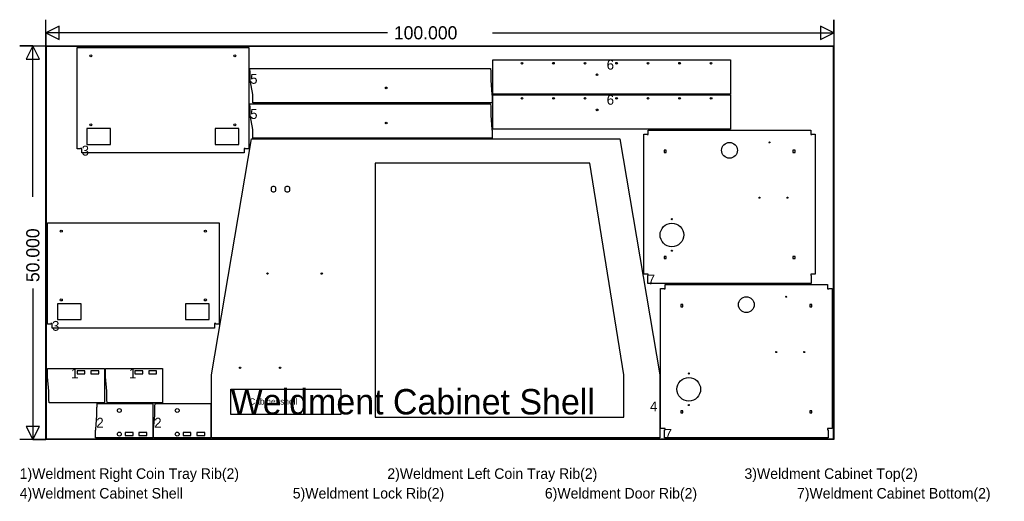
# Model space of a CAD drawing. Extents: x -3 to 122, y -8 to 53.
import ezdxf

# ---------------------------------------------------------------- set-up
doc = ezdxf.new("R2010")
doc.units = 0
for name, color, linetype in [('1', 1, 'CONTINUOUS'), ('251', 251, 'CONTINUOUS'), ('3', 3, 'CONTINUOUS'), ('4', 4, 'CONTINUOUS'), ('5', 5, 'CONTINUOUS'), ('6', 6, 'CONTINUOUS')]:
    doc.layers.add(name, color=color, linetype=linetype)

msp = doc.modelspace()

# ---------------------------------------------------------------- linework, layer by layer
at = {"layer": '1', "color": 7}
for p, q in [((3.9572, 36.925), (3.9572, 49.8)), ((3.9572, 49.8), (25.74, 49.8)), ((25.74, 49.8), (25.74, 36.925)), ((56.725, 48.237), (86.8763, 48.237)), ((56.725, 43.8754), (56.725, 48.237)), ((86.8763, 48.237), (86.8763, 43.8754)), ((25.9094, 46.7482), (25.8461, 47.1232)), ((25.8461, 47.1232), (56.4193, 47.1232)), ((25.92, 46.6903), (25.9094, 46.7482)), ((25.9305, 46.6068), (25.92, 46.6903)), ((25.9305, 45.7943), (25.9305, 46.6068)), ((56.4193, 47.1232), (56.4507, 46.7482)), ((56.4507, 46.7482), (56.4612, 46.6068)), ((56.4612, 46.6068), (56.4612, 45.653)), ((25.9305, 45.7389), (25.9305, 45.7943)), ((25.9305, 45.7001), (25.9305, 45.7389)), ((25.941, 45.653), (25.9305, 45.7001)), ((26.2469, 43.8405), (25.941, 45.653)), ((56.4612, 45.653), (56.6179, 43.8405)), ((26.2543, 43.771), (26.2469, 43.8405)), ((26.2574, 43.6991), (26.2543, 43.771)), ((56.6179, 43.8405), (56.6288, 43.6991)), ((86.8763, 43.8754), (56.725, 43.8754)), ((56.7288, 43.7754), (86.8801, 43.7754)), ((56.7288, 39.4138), (56.7288, 43.7754)), ((86.8801, 43.7754), (86.8801, 39.4138)), ((25.9094, 42.2866), (25.8461, 42.6616)), ((25.8461, 42.6616), (56.4193, 42.6616)), ((26.2574, 42.7616), (26.2574, 43.6991)), ((56.6288, 42.7616), (26.2574, 42.7616)), ((56.4193, 42.6616), (56.4507, 42.2866)), ((56.6288, 43.6991), (56.6288, 42.7616)), ((25.92, 42.2287), (25.9094, 42.2866)), ((25.9305, 42.1452), (25.92, 42.2287)), ((25.9305, 41.3327), (25.9305, 42.1452)), ((25.9305, 41.2773), (25.9305, 41.3327)), ((25.9305, 41.2385), (25.9305, 41.2773)), ((56.4507, 42.2866), (56.4612, 42.1452)), ((56.4612, 42.1452), (56.4612, 41.1914)), ((25.941, 41.1914), (25.9305, 41.2385)), ((26.2469, 39.3789), (25.941, 41.1914)), ((56.4612, 41.1914), (56.6179, 39.3789)), ((8.2061, 39.4875), (5.2061, 39.4875)), ((5.2061, 39.4875), (5.2061, 37.4875)), ((8.2061, 37.4875), (8.2061, 39.4875)), ((24.4911, 39.4875), (21.4911, 39.4875)), ((21.4911, 39.4875), (21.4911, 37.4875)), ((24.4911, 37.4875), (24.4911, 39.4875)), ((26.2543, 39.3094), (26.2469, 39.3789)), ((26.2574, 39.2375), (26.2543, 39.3094)), ((26.2574, 38.3), (26.2574, 39.2375)), ((56.6179, 39.3789), (56.6288, 39.2375)), ((56.6288, 39.2375), (56.6288, 38.3)), ((86.8801, 39.4138), (56.7288, 39.4138)), ((75.8766, 20.9849), (75.8766, 38.7974)), ((75.8766, 38.7974), (76.3141, 38.7974)), ((76.3141, 38.7974), (76.3141, 38.7349)), ((76.4555, 38.7349), (76.4555, 39.3138)), ((76.4555, 39.3138), (97.0805, 39.3138)), ((97.0805, 39.3138), (97.0805, 38.7349)), ((97.2219, 38.7349), (97.2219, 38.7974)), ((97.2219, 38.7974), (97.6594, 38.7974)), ((97.6594, 38.7974), (97.6594, 20.9849)), ((21.0095, 8.2), (26.072, 38.2)), ((26.072, 38.2), (72.8547, 38.2)), ((56.6288, 38.3), (26.2574, 38.3)), ((72.8547, 38.2), (77.9172, 8.2)), ((76.3141, 38.7349), (76.4555, 38.7349)), ((97.0805, 38.7349), (97.2219, 38.7349)), ((4.3947, 36.925), (3.9572, 36.925)), ((4.5361, 36.9875), (4.3947, 36.9875)), ((4.3947, 36.9875), (4.3947, 36.925)), ((4.5361, 36.4086), (4.5361, 36.9875)), ((25.1611, 36.4086), (4.5361, 36.4086)), ((5.2061, 37.4875), (8.2061, 37.4875)), ((21.4911, 37.4875), (24.4911, 37.4875)), ((25.3025, 36.9875), (25.1611, 36.9875)), ((25.1611, 36.9875), (25.1611, 36.4086)), ((25.3025, 36.925), (25.3025, 36.9875)), ((25.74, 36.925), (25.3025, 36.925)), ((78.7205, 36.7349), (78.4555, 36.7349)), ((78.4555, 36.7349), (78.4555, 36.4699)), ((78.4555, 36.4699), (78.7205, 36.4699)), ((78.7205, 36.4699), (78.7205, 36.7349)), ((95.0805, 36.7349), (94.8155, 36.7349)), ((94.8155, 36.7349), (94.8155, 36.4699)), ((94.8155, 36.4699), (95.0805, 36.4699)), ((95.0805, 36.4699), (95.0805, 36.7349)), ((28.5695, 31.9526), (28.5695, 31.6474)), ((29.1995, 31.6474), (29.1995, 31.9526)), ((30.3195, 31.9526), (30.3195, 31.6474)), ((30.9495, 31.6474), (30.9495, 31.9526)), ((0.2, 14.6604), (0.2, 27.5354)), ((0.2, 27.5354), (21.9828, 27.5354)), ((21.9828, 27.5354), (21.9828, 14.6604)), ((78.7205, 23.2499), (78.4555, 23.2499)), ((78.4555, 23.2499), (78.4555, 22.9849)), ((78.4555, 22.9849), (78.7205, 22.9849)), ((78.7205, 22.9849), (78.7205, 23.2499)), ((95.0805, 23.2499), (94.8155, 23.2499)), ((94.8155, 23.2499), (94.8155, 22.9849)), ((94.8155, 22.9849), (95.0805, 22.9849)), ((95.0805, 22.9849), (95.0805, 23.2499)), ((76.4555, 20.9849), (75.8766, 20.9849)), ((76.393, 19.8069), (76.393, 20.8435)), ((76.393, 20.8435), (76.4555, 20.8435)), ((76.4555, 20.8435), (76.4555, 20.9849)), ((97.6594, 20.9849), (97.0805, 20.9849)), ((97.0805, 20.9849), (97.0805, 20.8435)), ((97.0805, 20.8435), (97.143, 20.8435)), ((97.143, 20.8435), (97.143, 19.8069)), ((97.143, 19.8069), (76.393, 19.8069)), ((78.0172, 1.378), (78.0172, 19.1905)), ((78.0172, 19.1905), (78.4547, 19.1905)), ((78.4547, 19.1905), (78.4547, 19.128)), ((78.4547, 19.128), (78.5961, 19.128)), ((78.5961, 19.128), (78.5961, 19.7069)), ((78.5961, 19.7069), (99.2211, 19.7069)), ((99.2211, 19.7069), (99.2211, 19.128)), ((99.2211, 19.128), (99.3625, 19.128)), ((99.3625, 19.128), (99.3625, 19.1905)), ((99.3625, 19.1905), (99.8, 19.1905)), ((99.8, 19.1905), (99.8, 1.378)), ((4.4489, 17.2229), (1.4489, 17.2229)), ((1.4489, 17.2229), (1.4489, 15.2229)), ((4.4489, 15.2229), (4.4489, 17.2229)), ((20.7339, 17.2229), (17.7339, 17.2229)), ((17.7339, 17.2229), (17.7339, 15.2229)), ((20.7339, 15.2229), (20.7339, 17.2229)), ((80.8611, 17.128), (80.5961, 17.128)), ((80.5961, 17.128), (80.5961, 16.863)), ((80.5961, 16.863), (80.8611, 16.863)), ((80.8611, 16.863), (80.8611, 17.128)), ((97.2211, 17.128), (96.9561, 17.128)), ((96.9561, 17.128), (96.9561, 16.863)), ((96.9561, 16.863), (97.2211, 16.863)), ((97.2211, 16.863), (97.2211, 17.128)), ((1.4489, 15.2229), (4.4489, 15.2229)), ((17.7339, 15.2229), (20.7339, 15.2229)), ((0.6375, 14.6604), (0.2, 14.6604)), ((0.7789, 14.7229), (0.6375, 14.7229)), ((0.6375, 14.7229), (0.6375, 14.6604)), ((0.7789, 14.144), (0.7789, 14.7229)), ((21.4039, 14.144), (0.7789, 14.144)), ((21.5453, 14.7229), (21.4039, 14.7229)), ((21.4039, 14.7229), (21.4039, 14.144)), ((21.5453, 14.6604), (21.5453, 14.7229)), ((21.9828, 14.6604), (21.5453, 14.6604)), ((0.2, 9.0232), (7.45, 9.0232)), ((0.2, 8.0857), (0.2, 9.0232)), ((7.45, 9.0232), (7.45, 4.6616)), ((7.55, 9.0232), (14.8, 9.0232)), ((7.55, 8.0857), (7.55, 9.0232)), ((14.8, 9.0232), (14.8, 4.6616)), ((0.2108, 7.9443), (0.2, 8.0857)), ((0.3676, 6.1318), (0.2108, 7.9443)), ((3.95, 8.7107), (3.95, 8.3357)), ((4.95, 8.7107), (3.95, 8.7107)), ((3.95, 8.3357), (4.95, 8.3357)), ((4.95, 8.3357), (4.95, 8.7107)), ((5.7, 8.7107), (5.7, 8.3357)), ((6.7, 8.7107), (5.7, 8.7107)), ((5.7, 8.3357), (6.7, 8.3357)), ((6.7, 8.3357), (6.7, 8.7107)), ((7.5608, 7.9443), (7.55, 8.0857)), ((7.7176, 6.1318), (7.5608, 7.9443)), ((11.3, 8.7107), (11.3, 8.3357)), ((12.3, 8.7107), (11.3, 8.7107)), ((11.3, 8.3357), (12.3, 8.3357)), ((12.3, 8.3357), (12.3, 8.7107)), ((13.05, 8.7107), (13.05, 8.3357)), ((14.05, 8.7107), (13.05, 8.7107)), ((13.05, 8.3357), (14.05, 8.3357)), ((14.05, 8.3357), (14.05, 8.7107)), ((21.0095, 0.2), (21.0095, 8.2)), ((77.9172, 8.2), (77.9172, 0.2)), ((0.3676, 5.178), (0.3676, 6.1318)), ((0.378, 5.0366), (0.3676, 5.178)), ((0.4095, 4.6616), (0.378, 5.0366)), ((7.7176, 5.178), (7.7176, 6.1318)), ((7.728, 5.0366), (7.7176, 5.178)), ((7.7595, 4.6616), (7.728, 5.0366)), ((7.45, 4.6616), (0.4095, 4.6616)), ((6.4771, 4.0453), (6.4875, 4.1866)), ((6.4771, 3.0914), (6.4771, 4.0453)), ((6.4875, 4.1866), (6.519, 4.5616)), ((6.519, 4.5616), (13.5595, 4.5616)), ((14.8, 4.6616), (7.7595, 4.6616)), ((13.5595, 4.5616), (13.5595, 0.2)), ((13.8271, 4.0453), (13.8375, 4.1866)), ((13.8271, 3.0914), (13.8271, 4.0453)), ((13.8375, 4.1866), (13.869, 4.5616)), ((13.869, 4.5616), (20.9095, 4.5616)), ((20.9095, 4.5616), (20.9095, 0.2)), ((6.3203, 1.2789), (6.4771, 3.0914)), ((13.6703, 1.2789), (13.8271, 3.0914)), ((80.8611, 3.643), (80.5961, 3.643)), ((80.5961, 3.643), (80.5961, 3.378)), ((80.5961, 3.378), (80.8611, 3.378)), ((80.8611, 3.378), (80.8611, 3.643)), ((97.2211, 3.643), (96.9561, 3.643)), ((96.9561, 3.643), (96.9561, 3.378)), ((96.9561, 3.378), (97.2211, 3.378)), ((97.2211, 3.378), (97.2211, 3.643)), ((6.3095, 1.1375), (6.3203, 1.2789)), ((13.6595, 1.1375), (13.6703, 1.2789)), ((78.5961, 1.378), (78.0172, 1.378)), ((78.5961, 1.2366), (78.5961, 1.378)), ((99.8, 1.378), (99.2211, 1.378)), ((99.2211, 1.378), (99.2211, 1.2366)), ((6.3095, 0.2), (6.3095, 1.1375)), ((13.5595, 0.2), (6.3095, 0.2)), ((11.0595, 0.8875), (10.0595, 0.8875)), ((10.0595, 0.8875), (10.0595, 0.5125)), ((10.0595, 0.5125), (11.0595, 0.5125)), ((11.0595, 0.5125), (11.0595, 0.8875)), ((12.8095, 0.8875), (11.8095, 0.8875)), ((11.8095, 0.8875), (11.8095, 0.5125)), ((11.8095, 0.5125), (12.8095, 0.5125)), ((12.8095, 0.5125), (12.8095, 0.8875)), ((13.6595, 0.2), (13.6595, 1.1375)), ((20.9095, 0.2), (13.6595, 0.2)), ((18.4095, 0.8875), (17.4095, 0.8875)), ((17.4095, 0.8875), (17.4095, 0.5125)), ((17.4095, 0.5125), (18.4095, 0.5125)), ((18.4095, 0.5125), (18.4095, 0.8875)), ((20.1595, 0.8875), (19.1595, 0.8875)), ((19.1595, 0.8875), (19.1595, 0.5125)), ((19.1595, 0.5125), (20.1595, 0.5125)), ((20.1595, 0.5125), (20.1595, 0.8875)), ((77.9172, 0.2), (21.0095, 0.2)), ((78.5336, 0.2), (78.5336, 1.2366)), ((78.5336, 1.2366), (78.5961, 1.2366)), ((99.2836, 0.2), (78.5336, 0.2)), ((99.2211, 1.2366), (99.2836, 1.2366)), ((99.2836, 1.2366), (99.2836, 0.2))]:
    msp.add_line(p, q, dxfattribs=at)
for centre, radius in [((5.7061, 48.7375), 0.125), ((23.9911, 48.7375), 0.125), ((60.4241, 47.8072), 0.1065), ((64.4241, 47.8072), 0.1065), ((68.4241, 47.8072), 0.1065), ((72.4241, 47.8072), 0.1065), ((76.4241, 47.8072), 0.1065), ((80.4241, 47.8072), 0.1065), ((84.4241, 47.8072), 0.1065), ((69.9547, 46.3331), 0.1065), ((43.1896, 44.6656), 0.1065), ((60.4279, 43.3456), 0.1065), ((64.4279, 43.3456), 0.1065), ((68.4279, 43.3456), 0.1065), ((72.4279, 43.3456), 0.1065), ((76.4279, 43.3456), 0.1065), ((80.4279, 43.3456), 0.1065), ((84.4279, 43.3456), 0.1065), ((69.9585, 41.8715), 0.1065), ((5.7061, 39.9875), 0.125), ((23.9911, 39.9875), 0.125), ((43.1896, 40.204), 0.1065), ((86.768, 36.7349), 1), ((91.8305, 37.7349), 0.0685), ((90.5622, 30.7153), 0.0685), ((94.1151, 30.7149), 0.0685), ((79.4555, 27.9849), 0.0685), ((1.9489, 26.4729), 0.125), ((20.2339, 26.4729), 0.125), ((79.4555, 25.9849), 1.5), ((79.4555, 23.9849), 0.0685), ((28.1239, 21.075), 0.0815), ((35.0095, 21.075), 0.0815), ((1.9489, 17.7229), 0.125), ((20.2339, 17.7229), 0.125), ((88.9086, 17.128), 1), ((93.9711, 18.128), 0.0685), ((92.7028, 11.1084), 0.0685), ((96.2557, 11.108), 0.0685), ((24.6417, 9.1144), 0.0938), ((29.7198, 9.1144), 0.0938), ((81.5961, 6.378), 1.5), ((81.5961, 8.378), 0.0685), ((9.3182, 3.6858), 0.2467), ((16.6682, 3.6858), 0.2467), ((81.5961, 4.378), 0.0685), ((9.3182, 0.6845), 0.2467), ((16.6682, 0.6845), 0.2467)]:
    msp.add_circle(centre, radius, dxfattribs=at)
for centre, start, end in [((28.8845, 31.8), 25.842, 154.158), ((28.8845, 31.8), 205.842, 334.158), ((30.6345, 31.8), 25.8419, 154.1581), ((30.6345, 31.8), 205.8419, 334.1581)]:
    msp.add_arc(centre, 0.35, start, end, dxfattribs=at)
at = {"layer": '251', "color": 9}
for p, q in [((0, 0), (0, 50)), ((0, 50), (100, 50)), ((100, 50), (100, 0)), ((100, 0), (0, 0))]:
    msp.add_line(p, q, dxfattribs=at)
at = {"layer": '251', "color": 14}
for p, q in [((0.0197, 0), (0.0197, 50)), ((0.0197, 50), (0.0197, 0)), ((99.9803, 0), (99.9803, 50)), ((99.9803, 50), (99.9803, 0)), ((0, 49.9803), (100, 49.9803)), ((100, 49.9803), (0, 49.9803)), ((0, 0.0197), (100, 0.0197)), ((100, 0.0197), (0, 0.0197))]:
    msp.add_line(p, q, dxfattribs=at)
at = {"layer": '251', "color": 12}
for points in [[(43.3333, 51.6667), (0, 51.6667), (1.6667, 50.8333), (1.6667, 52.5), (0, 51.6667), (0, 50), (0, 53.3333)], [(56.6667, 51.6667), (100, 51.6667), (98.3333, 52.5), (98.3333, 50.8333), (100, 51.6667), (100, 53.3333), (100, 50)], [(-1.6667, 30.8333), (-1.6667, 50), (-2.5, 48.3333), (-0.8333, 48.3333), (-1.6667, 50), (-3.3333, 50), (0, 50)], [(-1.6667, 19.1667), (-1.6667, 0), (-0.8333, 1.6667), (-2.5, 1.6667), (-1.6667, 0), (0, 0), (-3.3333, 0)]]:
    msp.add_lwpolyline(points, dxfattribs=at)
at = {"layer": '5', "color": 80}
for p, q in [((69.0405, 35.1122), (41.7816, 35.1122)), ((41.7816, 35.1122), (41.7816, 2.8345)), ((73.3442, 8.2), (69.0405, 35.1122)), ((73.3442, 2.8345), (73.3442, 8.2)), ((41.7816, 2.8345), (73.3442, 2.8345))]:
    msp.add_line(p, q, dxfattribs=at)
at = {"layer": '6', "color": 32}
msp.add_lwpolyline([(23.4514, 6.4078), (37.424, 6.4078), (37.424, 3.1849), (23.4514, 3.1849)], close=True, dxfattribs=at)

# ---------------------------------------------------------------- texts
at = {"layer": '251', "color": 12}
msp.add_text('100.000', height=1.6667, dxfattribs=at).set_placement((44.1667, 50.8333))
at = {"layer": '251', "color": 13}
for s, height, p in [('6', 1.25, (71.1757, 46.987)), ('5', 1.25, (25.9207, 45.1876)), ('6', 1.25, (71.1794, 42.5254)), ('5', 1.25, (25.9207, 40.726)), ('3', 1.25, (4.5361, 36.073)), ('7', 1.25, (76.393, 19.7002)), ('3', 1.25, (0.7789, 13.8084)), ('1', 1.25, (3.2, 7.7732)), ('1', 1.25, (10.55, 7.7732)), ('4', 1.25, (76.6672, 3.575)), ('2', 1.25, (6.3964, 1.5063)), ('2', 1.25, (13.7464, 1.5063)), ('7', 1.25, (78.5336, 0.0933)), ('1)Weldment Right Coin Tray Rib(2)', 1.3333, (-3.3333, -5)), ('2)Weldment Left Coin Tray Rib(2)', 1.3333, (43.3333, -5)), ('3)Weldment Cabinet Top(2)', 1.3333, (88.6667, -5)), ('4)Weldment Cabinet Shell', 1.3333, (-3.3333, -7.5)), ('5)Weldment Lock Rib(2)', 1.3333, (31.3333, -7.5)), ('6)Weldment Door Rib(2)', 1.3333, (63.3333, -7.5)), ('7)Weldment Cabinet Bottom(2)', 1.3333, (95.3333, -7.5))]:
    msp.add_text(s, height=height, dxfattribs=at).set_placement(p)
at = {"layer": '251', "color": 12}
msp.add_text('50.000', height=1.6667, rotation=90, dxfattribs=at).set_placement((-0.8333, 20))
at = {"layer": '3', "color": 32}
msp.add_text('Weldment Cabinet Shell', height=3.2229, rotation=360, dxfattribs=at).set_placement((23.4514, 3.1849))
at = {"layer": '4', "color": 32}
msp.add_text('Cabinet shell', height=0.7878, rotation=360, dxfattribs=at).set_placement((25.8099, 4.4317))

doc.saveas('drawing.dxf')
